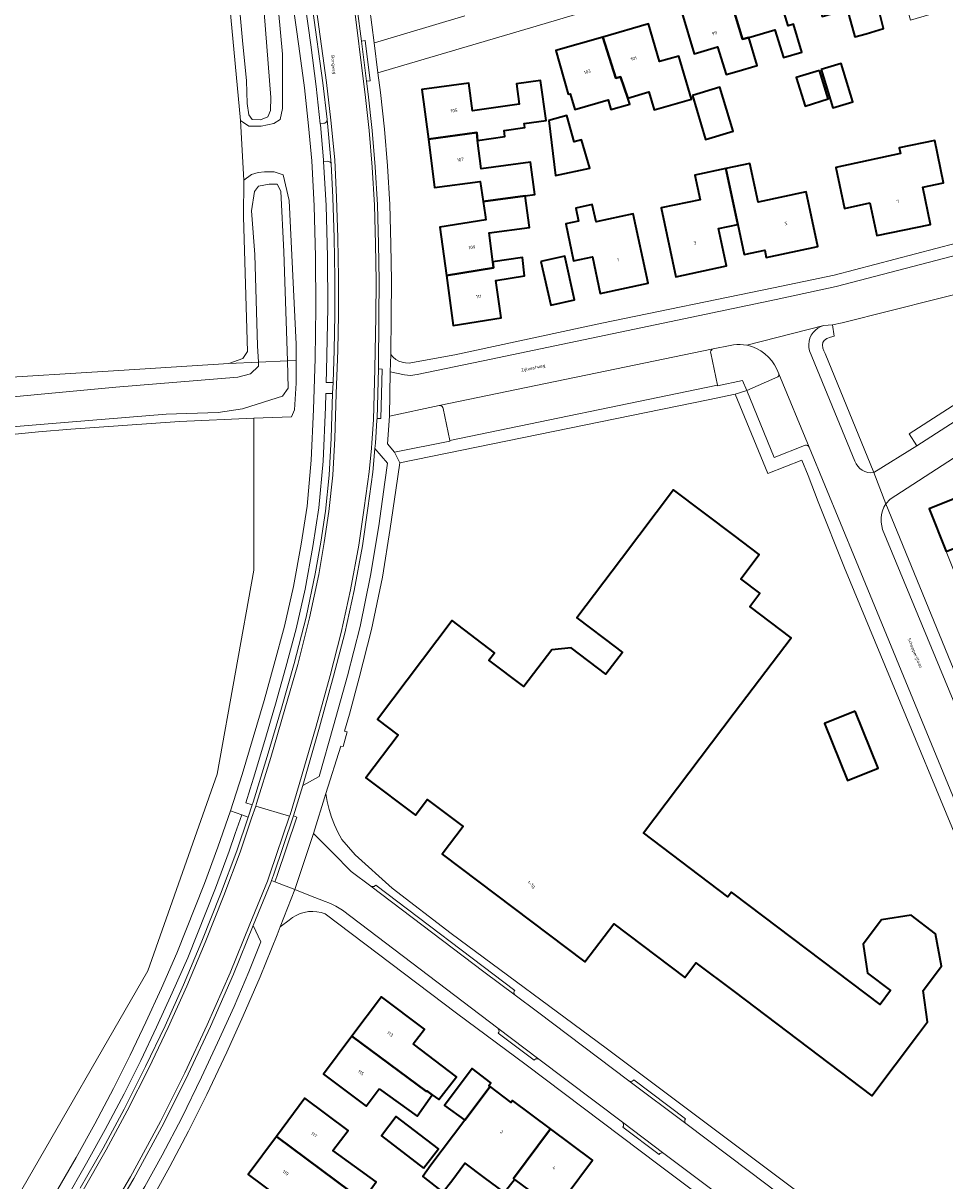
# Model space of a CAD drawing. Header units: metres. Extents: x 229229 to 231729, y 593167 to 595667.
# Tile 137 of 256: x 230402 to 230529, y 593787 to 593946. Entities that reach past the tile are written whole.
import ezdxf
from ezdxf.enums import TextEntityAlignment as Align

# ---------------------------------------------------------------- set-up
doc = ezdxf.new("R2010")
doc.units = ezdxf.units.M
for name, color, linetype, lineweight in [('B-WE-GR-GRAS-GV', 60, 'Continuous', 13), ('B-WE-GR-GROENVOORZIENING-GV', 80, 'Continuous', 18), ('B-WE-OG-BEBOUWING-GV', 7, 'Continuous', 35), ('B-WE-OG-BEBOUWING-T18', 10, 'Continuous', 18), ('B-WE-OG-TERREIN_ERF-GV', 7, 'Continuous', 18), ('B-WE-OG-TOPOGRAFIE-T18', 10, 'Continuous', 18), ('B-WE-OG-WATER-GV', 130, 'Continuous', 18), ('B-WE-OG-WATER_SLOOT-GV', 120, 'Continuous', 18), ('B-WE-VH-VERHARDING_GESLOTEN-GV', 252, 'Continuous', 18), ('B-WE-VH-VERHARDING_OPEN-GV', 252, 'Continuous', 18)]:
    doc.layers.add(name, color=color, linetype=linetype, lineweight=lineweight)
doc.styles.add('NLCS-ISO-M250-T18', font='NLCS-ISO.ttf', dxfattribs={"height": 0.45})

msp = doc.modelspace()

# ---------------------------------------------------------------- linework, layer by layer
at = {"layer": 'B-WE-GR-GRAS-GV'}
msp.add_lwpolyline([(230379.749, 593887.5), (230370.135, 593885.077), (230353.986, 593880.655), (230333.428, 593875.655), (230343.857, 593815.109), (230379.841, 593817.755), (230389.895, 593767.484), (230401.537, 593784.947), (230419.528, 593816.168), (230429.053, 593843.155), (230434.08, 593871.201), (230434.081, 593892.046), (230423.843, 593891.593), (230408.931, 593890.563), (230404.494, 593890.167), (230391.118, 593888.853), (230383.207, 593887.958)], close=True, dxfattribs=at)
at = {"layer": 'B-WE-GR-GROENVOORZIENING-GV'}
for points in [[(230439.3, 593968.893), (230437.62, 593968.656), (230437.944, 593967.254), (230438.789, 593963.997), (230439.425, 593960.962), (230439.871, 593957.681), (230441.883, 593943.329), (230442.637, 593937.598), (230443.187, 593932.483), (230443.673, 593932.535), (230443.819, 593932.567), (230443.948, 593932.642), (230444.047, 593932.754), (230444.107, 593932.891), (230444.121, 593933.04), (230443.539, 593938.081)], [(230445.114, 593916.791), (230444.918, 593922.341), (230444.695, 593926.968), (230444.638, 593927.091), (230444.551, 593927.194), (230444.44, 593927.27), (230444.312, 593927.314), (230444.177, 593927.323), (230443.646, 593927.292), (230444, 593921.275), (230444.181, 593914.192), (230444.211, 593907.196), (230444.055, 593898.572), (230444.003, 593896.97), (230444.938, 593896.939), (230445.086, 593901.405), (230445.178, 593906.261), (230445.191, 593911.308)], [(230513.507, 593904.882), (230513.717, 593903.312), (230513.222, 593903.18), (230512.715, 593902.974), (230512.356, 593902.734), (230512.184, 593902.446), (230512.141, 593902.104), (230512.195, 593901.676), (230512.324, 593901.297), (230512.481, 593900.943), (230519.181, 593884.57), (230525.104, 593888.236), (230524.039, 593889.889), (230549.194, 593906.091), (230550.259, 593904.437), (230551.726, 593905.382), (230547.189, 593913.372), (230534.474, 593910.104), (230514.854, 593905.138)], [(230501.768, 593902.061), (230501.312, 593902.13), (230500.853, 593902.164), (230500.392, 593902.163), (230499.933, 593902.125), (230499.478, 593902.052), (230497.13, 593901.565), (230496.993, 593901.505), (230496.882, 593901.405), (230496.807, 593901.276), (230496.776, 593901.13), (230496.791, 593900.982), (230497.724, 593896.579), (230497.738, 593896.513), (230501.133, 593897.232), (230501.736, 593895.871), (230506.017, 593897.731), (230506.077, 593897.802), (230506.122, 593897.884), (230506.149, 593897.973), (230506.157, 593898.066), (230506.147, 593898.159), (230505.89, 593898.789), (230505.563, 593899.386), (230505.17, 593899.942), (230504.716, 593900.45), (230504.208, 593900.903), (230503.651, 593901.295), (230503.054, 593901.621), (230502.424, 593901.878)], [(230433.56, 593841.139), (230432.954, 593839.236), (230433.849, 593838.951), (230433.973, 593839.319), (230435.916, 593845.615), (230437.856, 593852.243), (230439.618, 593858.345), (230441.243, 593864.747), (230442.485, 593870.664), (230443.249, 593875.047), (230443.889, 593879.28), (230444.397, 593884.246), (230444.684, 593889.291), (230444.87, 593895.419), (230443.957, 593895.46), (230443.885, 593893.551), (230443.571, 593886.159), (230443.001, 593879.75), (230442.186, 593874.412), (230441.102, 593868.57), (230439.869, 593863.131), (230438.451, 593857.845), (230437.025, 593852.802), (230435.565, 593847.782), (230434.016, 593842.619)], [(230460.06, 593893.391), (230460.015, 593893.534), (230459.928, 593893.656), (230459.807, 593893.744), (230459.665, 593893.791), (230459.515, 593893.791), (230452.673, 593892.336), (230452.436, 593888.516), (230453.4, 593887.362), (230460.976, 593888.89), (230460.955, 593888.992)]]:
    msp.add_lwpolyline(points, close=True, dxfattribs=at)
for points in [[(230436.676, 593956.427), (230438.006, 593942.01), (230437.981, 593934.576), (230437.697, 593933.045), (230436.79, 593932.496), (230435.093, 593932.14), (230433.403, 593932.149), (230432.259, 593932.934), (230432.715, 593924.709), (230433.751, 593925.523), (230434.64, 593925.798), (230435.548, 593925.885), (230436.88, 593925.885), (230438.108, 593925.482), (230438.9, 593921.961), (230439.89, 593902.221), (230439.88, 593899.976), (230439.867, 593896.852), (230439.641, 593893.199), (230439.22, 593892.234), (230435.361, 593892.103), (230434.081, 593892.046), (230434.08, 593871.201), (230429.053, 593843.155), (230419.528, 593816.168), (230401.537, 593784.947)], [(230407.144, 593786.179), (230409.658, 593790.53), (230412.253, 593795.171), (230414.786, 593800.011), (230417.077, 593804.573), (230419.236, 593809.124), (230421.378, 593813.796), (230423.491, 593818.592), (230427.282, 593828.141), (230429.142, 593833.129), (230430.871, 593838.118), (230432.465, 593843.119), (230433.997, 593848.226), (230435.464, 593853.271), (230436.881, 593858.282), (230438.282, 593863.506), (230439.509, 593868.918), (230440.549, 593874.745), (230441.382, 593879.954), (230441.945, 593886.285), (230442.247, 593893.257), (230442.473, 593900.249), (230442.581, 593907.214), (230442.551, 593914.19), (230442.372, 593921.197), (230442.008, 593927.384), (230441.58, 593932.179), (230441.019, 593937.403), (230440.266, 593943.12), (230438.251, 593957.5)], [(230396.314, 593897.405), (230415.55, 593898.59), (230430.624, 593899.576), (230432.546, 593900.245), (230433.18, 593901.194), (230432.655, 593919.714), (230432.715, 593924.709), (230432.259, 593932.934), (230430.167, 593954.999), (230429.952, 593955.49), (230429.441, 593955.727), (230409.875, 593953.269), (230388.752, 593950.044)], [(230449.949, 593948.528), (230450.59, 593943.59), (230450.653, 593943.594), (230463.047, 593947.314)], [(230410.206, 593786.305), (230413.373, 593791.837), (230416.252, 593797.189), (230419.193, 593803.017), (230421.872, 593808.616), (230424.43, 593814.249), (230426.934, 593820.229), (230429.487, 593826.673), (230431.722, 593832.628), (230433.289, 593837.286), (230432.408, 593837.589), (230431.518, 593835.001), (230430.686, 593832.607), (230428.795, 593827.533), (230424.988, 593817.947), (230422.868, 593813.134), (230420.704, 593808.414), (230418.549, 593803.871), (230416.253, 593799.3), (230413.677, 593794.377), (230411.094, 593789.759), (230408.114, 593784.536)]]:
    msp.add_lwpolyline(points, dxfattribs=at)
at = {"layer": 'B-WE-OG-BEBOUWING-GV'}
for points in [[(230515.534, 593948.188), (230516.58, 593944.416), (230518.114, 593944.83), (230520.518, 593945.535), (230519.589, 593949.202), (230518.621, 593949.011), (230516.835, 593955.033), (230510.365, 593953.157), (230512.095, 593947.191)], [(230502.017, 593944.304), (230505.615, 593945.356), (230506.763, 593941.555), (230509.297, 593942.321), (230508.148, 593946.128), (230507.415, 593945.907), (230505.69, 593951.619), (230499.472, 593949.741), (230501.148, 593944.109)], [(230500.395, 593939.664), (230503.161, 593940.475), (230502.017, 593944.304), (230501.148, 593944.109), (230499.472, 593949.741), (230492.811, 593947.73), (230494.517, 593942.082), (230497.715, 593943.047), (230498.896, 593939.25)], [(230485.413, 593935.992), (230488.313, 593936.875), (230489.047, 593934.398), (230494.161, 593935.871), (230492.434, 593941.756), (230489.745, 593941.037), (230488.27, 593946.191), (230481.967, 593944.386), (230483.762, 593938.715), (230484.411, 593938.897)], [(230481.967, 593944.386), (230475.519, 593942.54), (230477.24, 593936.528), (230477.505, 593936.604), (230478.122, 593934.448), (230482.693, 593935.756), (230483.07, 593934.438), (230485.694, 593935.177), (230485.413, 593935.992), (230484.411, 593938.897), (230483.762, 593938.715)], [(230511.942, 593939.912), (230513.565, 593934.644), (230516.308, 593935.489), (230514.686, 593940.757)], [(230511.717, 593939.806), (230508.528, 593938.822), (230509.737, 593934.905), (230512.926, 593935.889)], [(230464.779, 593930.193), (230468.532, 593930.705), (230468.415, 593931.564), (230471.268, 593931.953), (230471.191, 593932.514), (230474.188, 593932.923), (230473.438, 593938.424), (230470.13, 593937.972), (230470.516, 593935.147), (230464.095, 593934.271), (230463.606, 593938.03), (230457.137, 593937.188), (230458.027, 593930.352), (230464.661, 593931.272)], [(230494.273, 593936.365), (230496.073, 593930.319), (230499.858, 593931.446), (230498.058, 593937.492)], [(230474.561, 593932.927), (230475.492, 593925.373), (230480.199, 593926.364), (230479.059, 593930.254), (230478.06, 593930.013), (230477.024, 593933.617)], [(230464.779, 593930.193), (230464.661, 593931.272), (230458.027, 593930.352), (230458.889, 593923.726), (230465.138, 593924.539), (230465.257, 593923.621), (230465.539, 593921.797), (230471.328, 593922.575), (230472.658, 593922.753), (230472.062, 593927.204), (230465.266, 593926.294)], [(230518.654, 593921.605), (230519.585, 593917.118), (230526.976, 593918.652), (230525.912, 593923.78), (230528.757, 593924.371), (230527.54, 593930.166), (230522.671, 593929.155), (230522.834, 593928.371), (230513.963, 593926.472), (230515.165, 593920.858)], [(230498.856, 593926.326), (230494.607, 593925.422), (230495.324, 593922.051), (230489.994, 593920.918), (230492.001, 593911.479), (230498.947, 593912.956), (230497.856, 593918.087), (230500.505, 593918.65)], [(230500.505, 593918.65), (230501.39, 593914.535), (230504.201, 593915.133), (230504.417, 593914.119), (230511.509, 593915.628), (230509.915, 593923.124), (230503.309, 593921.718), (230502.178, 593927.032), (230498.856, 593926.326)], [(230460.508, 593911.65), (230466.975, 593912.681), (230466.886, 593913.528), (230466.354, 593917.507), (230471.907, 593918.251), (230471.328, 593922.575), (230465.539, 593921.797), (230465.82, 593919.973), (230465.914, 593919.286), (230459.6, 593918.283)], [(230480.925, 593919.593), (230480.501, 593921.379), (230478.29, 593920.864), (230478.649, 593919.117), (230476.907, 593918.746), (230477.969, 593913.642), (230480.553, 593914.192), (230481.622, 593909.173), (230488.196, 593910.573), (230486.166, 593920.098), (230481.049, 593919.008)], [(230466.886, 593913.528), (230466.975, 593912.681), (230460.508, 593911.65), (230461.449, 593904.781), (230468.007, 593905.823), (230467.303, 593910.963), (230471.241, 593911.589), (230470.971, 593914.106)], [(230473.482, 593913.574), (230474.823, 593907.561), (230478.109, 593908.294), (230476.768, 593914.307)], [(230529.11, 593873.761), (230543.021, 593879.372), (230543.013, 593879.393), (230546.269, 593880.682), (230543.325, 593885.327), (230540.217, 593884.098), (230541.09, 593881.887), (230534.242, 593879.117), (230533.048, 593882.101), (230526.777, 593879.59)], [(230483.851, 593860.496), (230484.665, 593859.881), (230482.413, 593856.904), (230477.626, 593860.525), (230474.972, 593860.258), (230471.139, 593855.19), (230466.333, 593858.826), (230467.11, 593859.853), (230461.3, 593864.248), (230451.035, 593850.677), (230453.879, 593848.526), (230449.458, 593842.681), (230456.245, 593837.547), (230457.883, 593839.713), (230462.796, 593835.997), (230459.93, 593832.207), (230479.522, 593817.389), (230483.493, 593822.638), (230493.24, 593815.265), (230494.76, 593817.276), (230500, 593813.313), (230518.9, 593799.017), (230525.33, 593807.518), (230526.561, 593809.146), (230525.941, 593813.464), (230528.48, 593816.822), (230527.663, 593821.263), (230524.317, 593823.817), (230520.259, 593823.177), (230517.732, 593819.835), (230518.298, 593815.859), (230521.488, 593813.446), (230520.034, 593811.524), (230500, 593826.677), (230499.625, 593826.961), (230499.155, 593826.339), (230487.552, 593835.116), (230500, 593851.574), (230507.818, 593861.91), (230502.159, 593866.19), (230503.539, 593868.014), (230500.906, 593870.006), (230503.432, 593873.346), (230500, 593875.942), (230491.695, 593882.224), (230484.532, 593872.754), (230478.389, 593864.623)], [(230516.644, 593851.833), (230512.417, 593850.138), (230515.569, 593842.279), (230519.796, 593843.974)], [(230455.948, 593806.137), (230457.487, 593808.18), (230451.613, 593812.604), (230447.543, 593807.201), (230457.749, 593799.597), (230457.824, 593799.698), (230458.571, 593799.149), (230459.482, 593798.479), (230461.889, 593801.601)], [(230451.288, 593799.955), (230456.477, 593796.231), (230458.571, 593799.149), (230457.824, 593799.698), (230457.749, 593799.597), (230447.543, 593807.201), (230443.623, 593801.996), (230449.494, 593797.573)], [(230466.496, 593800.306), (230466.342, 593800.424), (230466.612, 593800.776), (230464.026, 593802.756), (230460.23, 593797.665), (230463.03, 593795.662)], [(230469.87, 593787.516), (230469.713, 593787.635), (230474.81, 593794.471), (230469.594, 593798.378), (230469.382, 593798.095), (230466.496, 593800.306), (230463.03, 593795.662), (230458.38, 593789.47), (230457.268, 593787.928), (230460.025, 593785.768), (230461.235, 593787.332), (230463.046, 593789.749), (230465.635, 593787.81), (230468.454, 593785.711)], [(230437.175, 593793.429), (230447.406, 593785.817), (230447.36, 593785.755), (230448.962, 593784.484), (230450.877, 593787.183), (230444.935, 593791.475), (230447.007, 593794.254), (230441.084, 593798.671)], [(230457.37, 593789.082), (230459.403, 593791.744), (230453.618, 593796.163), (230451.585, 593793.5)], [(230474.81, 593794.471), (230469.713, 593787.635), (230469.87, 593787.516), (230472.829, 593785.3), (230471.414, 593783.412), (230473.986, 593781.485), (230472.125, 593779.001), (230473.972, 593777.617), (230474.802, 593776.995), (230479.62, 593783.33), (230476.961, 593785.322), (230480.578, 593790.15)], [(230437.175, 593793.429), (230433.281, 593788.207), (230439.176, 593783.812), (230441.649, 593781.864), (230444.337, 593785.685), (230446.246, 593784.261), (230447.36, 593785.755), (230447.406, 593785.817)]]:
    msp.add_lwpolyline(points, close=True, dxfattribs=at)
at = {"layer": 'B-WE-OG-TERREIN_ERF-GV'}
for points in [[(230509.298, 593956.717), (230472.046, 593945.632), (230451.107, 593939.486), (230451.438, 593936.775), (230451.99, 593931.721), (230452.428, 593926.711), (230452.724, 593921.399), (230452.872, 593915.947), (230452.955, 593910.93), (230452.935, 593905.996), (230452.859, 593900.79), (230453.181, 593900.43), (230453.557, 593900.127), (230453.978, 593899.889), (230454.431, 593899.723), (230454.906, 593899.632), (230455.389, 593899.62), (230455.867, 593899.686), (230461.662, 593900.758), (230481.864, 593905.108), (230505.402, 593909.946), (230513.722, 593911.707), (230544.457, 593919.754)], [(230566.473, 593910.081), (230521.42, 593880.939), (230520.81, 593880.303), (230534.41, 593847.113)], [(230537.556, 593817.494), (230515.159, 593871.518), (230511.54, 593880.566), (230510.174, 593884.164), (230509.293, 593886.277), (230504.622, 593884.467), (230500.15, 593895.353), (230496.463, 593894.547), (230454.088, 593885.899), (230453.542, 593882.18), (230452.794, 593876.886), (230451.715, 593870.226), (230450.225, 593863.036), (230448.53, 593856.395), (230447.179, 593851.431), (230446.503, 593849.067), (230446.874, 593848.967), (230446.322, 593846.949), (230446.008, 593847.03), (230443.956, 593840.529), (230444.139, 593839.42), (230444.397, 593838.326), (230444.729, 593837.252), (230445.134, 593836.203), (230445.609, 593835.184), (230446.152, 593834.2), (230447.962, 593832.077), (230453.065, 593827.518), (230461.164, 593821.301), (230482.434, 593805.541), (230526.575, 593772.436)], [(230521.956, 593765.268), (230489.728, 593789.482), (230471.471, 593803.246), (230461.902, 593810.349), (230443.873, 593823.979), (230443.313, 593824.167), (230442.735, 593824.284), (230442.146, 593824.329), (230441.557, 593824.301), (230440.975, 593824.199), (230440.41, 593824.027), (230439.871, 593823.786), (230439.366, 593823.481), (230438.903, 593823.115), (230437.696, 593822.207), (230437.268, 593821.1), (230434.926, 593815.349), (230432.604, 593809.975), (230430.354, 593804.98), (230427.601, 593799.178), (230425.077, 593794.139), (230422.552, 593789.291), (230419.747, 593784.22)], [(230472.829, 593785.3), (230469.87, 593787.516), (230468.454, 593785.711), (230465.635, 593787.81), (230463.046, 593789.749), (230461.235, 593787.332), (230460.025, 593785.768), (230457.268, 593787.928), (230458.38, 593789.47), (230463.03, 593795.662), (230460.23, 593797.665), (230464.026, 593802.756), (230466.612, 593800.776), (230466.342, 593800.424), (230466.496, 593800.306), (230469.382, 593798.095), (230469.594, 593798.378), (230474.81, 593794.471), (230480.578, 593790.15), (230476.961, 593785.322)]]:
    msp.add_lwpolyline(points, dxfattribs=at)
for points in [[(230510.365, 593953.157), (230516.835, 593955.033), (230523.275, 593956.901), (230524.934, 593951.182), (230525.739, 593951.416), (230526.883, 593947.47), (230524.229, 593946.701), (230523.192, 593950.277), (230519.589, 593949.202), (230520.518, 593945.535), (230518.114, 593944.83), (230516.58, 593944.416), (230515.534, 593948.188), (230512.095, 593947.191)], [(230500.395, 593939.664), (230498.896, 593939.25), (230497.715, 593943.047), (230494.517, 593942.082), (230492.811, 593947.73), (230499.472, 593949.741), (230505.69, 593951.619), (230507.415, 593945.907), (230508.148, 593946.128), (230509.297, 593942.321), (230506.763, 593941.555), (230505.615, 593945.356), (230502.017, 593944.304), (230503.161, 593940.475)], [(230489.047, 593934.398), (230488.313, 593936.875), (230485.413, 593935.992), (230485.694, 593935.177), (230483.07, 593934.438), (230482.693, 593935.756), (230478.122, 593934.448), (230477.505, 593936.604), (230477.24, 593936.528), (230475.519, 593942.54), (230481.967, 593944.386), (230488.27, 593946.191), (230489.745, 593941.037), (230492.434, 593941.756), (230494.161, 593935.871)], [(230511.942, 593939.912), (230514.686, 593940.757), (230516.308, 593935.489), (230513.565, 593934.644)], [(230508.528, 593938.822), (230511.717, 593939.806), (230512.926, 593935.889), (230509.737, 593934.905)], [(230464.779, 593930.193), (230465.266, 593926.294), (230472.062, 593927.204), (230472.658, 593922.753), (230471.328, 593922.575), (230471.907, 593918.251), (230466.354, 593917.507), (230466.886, 593913.528), (230470.971, 593914.106), (230471.241, 593911.589), (230467.303, 593910.963), (230468.007, 593905.823), (230461.449, 593904.781), (230460.508, 593911.65), (230459.6, 593918.283), (230465.914, 593919.286), (230465.82, 593919.973), (230465.539, 593921.797), (230465.257, 593923.621), (230465.138, 593924.539), (230458.889, 593923.726), (230458.027, 593930.352), (230457.137, 593937.188), (230463.606, 593938.03), (230464.095, 593934.271), (230470.516, 593935.147), (230470.13, 593937.972), (230473.438, 593938.424), (230474.188, 593932.923), (230471.191, 593932.514), (230471.268, 593931.953), (230468.415, 593931.564), (230468.532, 593930.705)], [(230496.073, 593930.319), (230494.273, 593936.365), (230498.058, 593937.492), (230499.858, 593931.446)], [(230478.06, 593930.013), (230479.059, 593930.254), (230480.199, 593926.364), (230475.492, 593925.373), (230474.561, 593932.927), (230477.024, 593933.617)], [(230527.54, 593930.166), (230528.757, 593924.371), (230525.912, 593923.78), (230526.976, 593918.652), (230519.585, 593917.118), (230518.654, 593921.605), (230515.165, 593920.858), (230513.963, 593926.472), (230522.834, 593928.371), (230522.671, 593929.155)], [(230498.856, 593926.326), (230502.178, 593927.032), (230503.309, 593921.718), (230509.915, 593923.124), (230511.509, 593915.628), (230504.417, 593914.119), (230504.201, 593915.133), (230501.39, 593914.535), (230500.505, 593918.65), (230497.856, 593918.087), (230498.947, 593912.956), (230492.001, 593911.479), (230489.994, 593920.918), (230495.324, 593922.051), (230494.607, 593925.422)], [(230488.196, 593910.573), (230481.622, 593909.173), (230480.553, 593914.192), (230477.969, 593913.642), (230476.907, 593918.746), (230478.649, 593919.117), (230478.29, 593920.864), (230480.501, 593921.379), (230480.925, 593919.593), (230481.049, 593919.008), (230486.166, 593920.098)], [(230478.109, 593908.294), (230474.823, 593907.561), (230473.482, 593913.574), (230476.768, 593914.307)], [(230543.021, 593879.372), (230543.939, 593877.056), (230536.28, 593874.024), (230537.586, 593870.763), (230531.315, 593868.253), (230529.11, 593873.761), (230526.777, 593879.59), (230533.048, 593882.101), (230534.242, 593879.117), (230541.09, 593881.887), (230540.217, 593884.098), (230543.325, 593885.327), (230546.269, 593880.682), (230543.013, 593879.393)], [(230518.9, 593799.017), (230500, 593813.313), (230494.76, 593817.276), (230493.24, 593815.265), (230483.493, 593822.638), (230479.522, 593817.389), (230459.93, 593832.207), (230462.796, 593835.997), (230457.883, 593839.713), (230456.245, 593837.547), (230449.458, 593842.681), (230453.879, 593848.526), (230451.035, 593850.677), (230461.3, 593864.248), (230467.11, 593859.853), (230466.333, 593858.826), (230471.139, 593855.19), (230474.972, 593860.258), (230477.626, 593860.525), (230482.413, 593856.904), (230484.665, 593859.881), (230483.851, 593860.496), (230478.389, 593864.623), (230484.532, 593872.754), (230491.695, 593882.224), (230500, 593875.942), (230503.432, 593873.346), (230500.906, 593870.006), (230503.539, 593868.014), (230502.159, 593866.19), (230507.818, 593861.91), (230500, 593851.574), (230487.552, 593835.116), (230499.155, 593826.339), (230499.625, 593826.961), (230500, 593826.677), (230520.034, 593811.524), (230521.488, 593813.446), (230518.298, 593815.859), (230517.732, 593819.835), (230520.259, 593823.177), (230524.317, 593823.817), (230527.663, 593821.263), (230528.48, 593816.822), (230525.941, 593813.464), (230526.561, 593809.146), (230525.33, 593807.518)], [(230512.417, 593850.138), (230516.644, 593851.833), (230519.796, 593843.974), (230515.569, 593842.279)], [(230449.494, 593797.573), (230443.623, 593801.996), (230447.543, 593807.201), (230451.613, 593812.604), (230457.487, 593808.18), (230455.948, 593806.137), (230461.889, 593801.601), (230459.482, 593798.479), (230458.571, 593799.149), (230456.477, 593796.231), (230451.288, 593799.955)], [(230448.962, 593784.484), (230447.36, 593785.755), (230446.246, 593784.261), (230444.337, 593785.685), (230441.649, 593781.864), (230439.176, 593783.812), (230433.281, 593788.207), (230437.175, 593793.429), (230441.084, 593798.671), (230447.007, 593794.254), (230444.935, 593791.475), (230450.877, 593787.183)], [(230457.37, 593789.082), (230451.585, 593793.5), (230453.618, 593796.163), (230459.403, 593791.744)]]:
    msp.add_lwpolyline(points, close=True, dxfattribs=at)
at = {"layer": 'B-WE-OG-WATER-GV'}
for points in [[(230429.893, 593957.026), (230430.627, 593956.89), (230431.028, 593956.346), (230431.268, 593955.737), (230431.55, 593954.501), (230432.503, 593943.908), (230433.058, 593938.363), (230433.17, 593935.279), (230433.366, 593933.71), (230433.842, 593933.065), (230434.991, 593933.009), (230435.971, 593933.429), (230436.335, 593934.298), (230436.419, 593936.064), (230435.103, 593952.485), (230434.713, 593958.274), (230434.152, 593959.62), (230432.948, 593960.152), (230430.679, 593960.068), (230429.509, 593959.866)], [(230434.692, 593899.752), (230438.671, 593899.924), (230438.187, 593914.891), (230437.767, 593923.242), (230437.284, 593924.179), (230436.191, 593924.179), (230434.707, 593923.927), (230434.146, 593923.17), (230433.754, 593920.536), (230434.183, 593914.531), (230434.575, 593901.976)], [(230438.671, 593899.924), (230434.692, 593899.752), (230434.722, 593899.181), (230433.592, 593898.148), (230431.879, 593897.661), (230415.115, 593896.288), (230384.869, 593893.492), (230380.016, 593892.56), (230379.202, 593891.791), (230379.106, 593891.038), (230379.299, 593890.013), (230379.923, 593889.133), (230381.475, 593889.149), (230393.769, 593890.274), (230405.842, 593891.255), (230422.013, 593892.597), (230429.156, 593892.849), (230432.517, 593893.326), (230436.383, 593894.587), (230438.008, 593895.091), (230438.792, 593896.184)]]:
    msp.add_lwpolyline(points, close=True, dxfattribs=at)
at = {"layer": 'B-WE-OG-WATER_SLOOT-GV'}
for points in [[(230430.167, 593954.999), (230432.259, 593932.934), (230433.403, 593932.149), (230435.093, 593932.14), (230436.79, 593932.496), (230437.697, 593933.045), (230437.981, 593934.576), (230438.006, 593942.01), (230436.676, 593956.427)], [(230435.103, 593952.485), (230436.419, 593936.064), (230436.335, 593934.298), (230435.971, 593933.429), (230434.991, 593933.009), (230433.842, 593933.065), (230433.366, 593933.71), (230433.17, 593935.279), (230433.058, 593938.363), (230432.503, 593943.908), (230431.55, 593954.501)], [(230384.869, 593893.492), (230415.115, 593896.288), (230431.879, 593897.661), (230433.592, 593898.148), (230434.722, 593899.181), (230434.692, 593899.752), (230430.624, 593899.576), (230415.55, 593898.59), (230396.314, 593897.405)], [(230391.118, 593888.853), (230404.494, 593890.167), (230408.931, 593890.563), (230423.843, 593891.593), (230434.081, 593892.046), (230435.361, 593892.103), (230439.22, 593892.234), (230439.641, 593893.199), (230439.867, 593896.852), (230439.88, 593899.976), (230438.671, 593899.924), (230438.792, 593896.184), (230438.008, 593895.091), (230436.383, 593894.587), (230432.517, 593893.326), (230429.156, 593892.849), (230422.013, 593892.597), (230405.842, 593891.255), (230393.769, 593890.274)]]:
    msp.add_lwpolyline(points, dxfattribs=at)
msp.add_lwpolyline([(230432.715, 593924.709), (230432.655, 593919.714), (230433.18, 593901.194), (230432.546, 593900.245), (230430.624, 593899.576), (230434.692, 593899.752), (230434.575, 593901.976), (230434.183, 593914.531), (230433.754, 593920.536), (230434.146, 593923.17), (230434.707, 593923.927), (230436.191, 593924.179), (230437.284, 593924.179), (230437.767, 593923.242), (230438.187, 593914.891), (230438.671, 593899.924), (230439.88, 593899.976), (230439.89, 593902.221), (230438.9, 593921.961), (230438.108, 593925.482), (230436.88, 593925.885), (230435.548, 593925.885), (230434.64, 593925.798), (230433.751, 593925.523)], close=True, dxfattribs=at)
at = {"layer": 'B-WE-VH-VERHARDING_GESLOTEN-GV'}
for points in [[(230410.637, 593786.051), (230413.81, 593791.594), (230416.695, 593796.958), (230419.642, 593802.796), (230422.325, 593808.405), (230424.888, 593814.049), (230427.397, 593820.04), (230429.954, 593826.493), (230432.193, 593832.46), (230433.763, 593837.127), (230434.326, 593838.799), (230434.449, 593839.165), (230436.395, 593845.471), (230438.336, 593852.103), (230440.101, 593858.214), (230441.73, 593864.634), (230442.976, 593870.57), (230443.743, 593874.967), (230444.385, 593879.217), (230444.896, 593884.206), (230445.184, 593889.269), (230445.369, 593895.384), (230445.586, 593901.392), (230445.678, 593906.256), (230445.691, 593911.311), (230445.614, 593916.803), (230445.418, 593922.362), (230445.176, 593927.508), (230444.636, 593932.947), (230444.035, 593938.144), (230439.727, 593969.458)], [(230439.727, 593969.458), (230444.035, 593938.144), (230444.636, 593932.947), (230445.176, 593927.508), (230445.418, 593922.362), (230445.614, 593916.803), (230445.691, 593911.311), (230445.678, 593906.256), (230445.586, 593901.392), (230445.369, 593895.384), (230445.184, 593889.269), (230444.896, 593884.206), (230444.385, 593879.217), (230443.743, 593874.967), (230442.976, 593870.57), (230441.73, 593864.634), (230440.101, 593858.214), (230438.336, 593852.103), (230436.395, 593845.471), (230434.449, 593839.165), (230434.326, 593838.799), (230438.959, 593837.389), (230439.033, 593837.608), (230440.292, 593841.746), (230442.603, 593849.78), (230444.541, 593856.741), (230446.061, 593862.632), (230447.33, 593868.472), (230448.48, 593874.623), (230449.236, 593879.746), (230449.918, 593884.7), (230450.202, 593887.928), (230450.267, 593888.667), (230450.476, 593891.808), (230450.688, 593898.826), (230450.835, 593906.03), (230450.855, 593910.906), (230450.771, 593915.959), (230450.626, 593921.312), (230450.335, 593926.535), (230449.898, 593931.532), (230449.356, 593936.5), (230449.141, 593938.261), (230447.868, 593948.246)], [(230439.3, 593968.893), (230443.539, 593938.081), (230444.121, 593933.04), (230444.695, 593926.968), (230444.918, 593922.341), (230445.114, 593916.791), (230445.191, 593911.308), (230445.178, 593906.261), (230445.086, 593901.405), (230444.938, 593896.939), (230444.87, 593895.419), (230444.684, 593889.291), (230444.397, 593884.246), (230443.889, 593879.28), (230443.249, 593875.047), (230442.485, 593870.664), (230441.243, 593864.747), (230439.618, 593858.345), (230437.856, 593852.243), (230435.916, 593845.615), (230433.973, 593839.319), (230433.849, 593838.951), (230433.289, 593837.286), (230431.722, 593832.628), (230429.487, 593826.673), (230426.934, 593820.229), (230424.43, 593814.249), (230421.872, 593808.616), (230419.193, 593803.017), (230416.252, 593797.189), (230413.373, 593791.837), (230410.206, 593786.305)], [(230447.868, 593948.246), (230449.141, 593938.261), (230449.356, 593936.5), (230449.898, 593931.532), (230450.335, 593926.535), (230450.626, 593921.312), (230450.771, 593915.959), (230450.855, 593910.906), (230450.835, 593906.03), (230450.688, 593898.826), (230450.476, 593891.808), (230450.267, 593888.667), (230450.202, 593887.928), (230449.918, 593884.7), (230449.236, 593879.746), (230448.48, 593874.623), (230447.33, 593868.472), (230446.061, 593862.632), (230444.541, 593856.741), (230442.603, 593849.78), (230440.292, 593841.746), (230439.033, 593837.608), (230438.959, 593837.389), (230436.283, 593829.454), (230435.926, 593828.461), (230433.52, 593822.591), (230430.81, 593815.898), (230427.647, 593808.735), (230424.582, 593802.177), (230421.247, 593795.49), (230417.155, 593787.882), (230414.257, 593782.975)], [(230414.686, 593782.719), (230417.591, 593787.636), (230421.691, 593795.26), (230425.032, 593801.96), (230428.102, 593808.528), (230431.271, 593815.703), (230433.983, 593822.401), (230436.393, 593828.282), (230436.489, 593828.549), (230436.755, 593829.29), (230439.505, 593837.442), (230439.509, 593837.455), (230440.773, 593841.608), (230443.084, 593849.644), (230445.024, 593856.611), (230446.548, 593862.516), (230447.82, 593868.373), (230448.973, 593874.541), (230449.731, 593879.675), (230450.415, 593884.644), (230450.7, 593887.884), (230450.766, 593888.628), (230450.975, 593891.784), (230450.982, 593892.023), (230451.188, 593898.811), (230451.235, 593906.028), (230451.255, 593910.909), (230451.171, 593915.968), (230451.026, 593921.329), (230450.734, 593926.564), (230450.296, 593931.571), (230449.753, 593936.546), (230449.538, 593938.31), (230448.844, 593943.833), (230448.264, 593948.299)], [(230414.257, 593782.975), (230417.155, 593787.882), (230421.247, 593795.49), (230424.582, 593802.177), (230427.647, 593808.735), (230430.81, 593815.898), (230433.52, 593822.591), (230435.926, 593828.461), (230436.283, 593829.454), (230438.959, 593837.389), (230434.326, 593838.799), (230433.763, 593837.127), (230432.193, 593832.46), (230429.954, 593826.493), (230427.397, 593820.04), (230424.888, 593814.049), (230422.325, 593808.405), (230419.642, 593802.796), (230416.695, 593796.958), (230413.81, 593791.594), (230410.637, 593786.051)]]:
    msp.add_lwpolyline(points, dxfattribs=at)
at = {"layer": 'B-WE-VH-VERHARDING_OPEN-GV'}
for points in [[(230438.251, 593957.5), (230440.266, 593943.12), (230441.019, 593937.403), (230441.58, 593932.179), (230442.008, 593927.384), (230442.372, 593921.197), (230442.551, 593914.19), (230442.581, 593907.214), (230442.473, 593900.249), (230442.247, 593893.257), (230441.945, 593886.285), (230441.382, 593879.954), (230440.549, 593874.745), (230439.509, 593868.918), (230438.282, 593863.506), (230436.881, 593858.282), (230435.464, 593853.271), (230433.997, 593848.226), (230432.465, 593843.119), (230430.871, 593838.118), (230432.408, 593837.589), (230433.289, 593837.286), (230433.849, 593838.951), (230432.954, 593839.236), (230433.56, 593841.139), (230434.016, 593842.619), (230435.565, 593847.782), (230437.025, 593852.802), (230438.451, 593857.845), (230439.869, 593863.131), (230441.102, 593868.57), (230442.186, 593874.412), (230443.001, 593879.75), (230443.571, 593886.159), (230443.885, 593893.551), (230443.957, 593895.46), (230444.87, 593895.419), (230444.938, 593896.939), (230444.003, 593896.97), (230444.055, 593898.572), (230444.211, 593907.196), (230444.181, 593914.192), (230444, 593921.275), (230443.646, 593927.292), (230443.632, 593927.525), (230443.204, 593932.324), (230443.187, 593932.483), (230442.637, 593937.598), (230441.883, 593943.329), (230439.871, 593957.681)], [(230463.047, 593947.314), (230450.653, 593943.594), (230450.59, 593943.59), (230451.107, 593939.486), (230472.046, 593945.632), (230509.298, 593956.717)], [(230448.264, 593948.299), (230448.844, 593943.833), (230449.339, 593943.895), (230450.034, 593938.37), (230449.538, 593938.31), (230449.753, 593936.546), (230450.296, 593931.571), (230450.734, 593926.564), (230451.026, 593921.329), (230451.171, 593915.968), (230451.255, 593910.909), (230451.235, 593906.028), (230451.188, 593898.811), (230451.688, 593898.796), (230451.481, 593891.99), (230450.982, 593892.023), (230450.975, 593891.784), (230450.766, 593888.628), (230450.7, 593887.884), (230452.395, 593885.869), (230452.074, 593883.249), (230451.215, 593877.272), (230450.089, 593870.466), (230448.645, 593863.436), (230446.932, 593856.679), (230445.025, 593849.828), (230443.021, 593842.832), (230440.773, 593841.608), (230439.509, 593837.455), (230439.505, 593837.442), (230439.978, 593837.282), (230437.227, 593829.126), (230436.955, 593828.369), (230439.678, 593827.317), (230442.245, 593835.006), (230443.956, 593840.529), (230446.008, 593847.03), (230446.322, 593846.949), (230446.874, 593848.967), (230446.503, 593849.067), (230447.179, 593851.431), (230448.53, 593856.395), (230450.225, 593863.036), (230451.715, 593870.226), (230452.794, 593876.886), (230453.542, 593882.18), (230454.088, 593885.899), (230453.4, 593887.362), (230452.436, 593888.516), (230452.673, 593892.336), (230452.804, 593898.405), (230452.859, 593900.79), (230452.935, 593905.996), (230452.955, 593910.93), (230452.872, 593915.947), (230452.724, 593921.399), (230452.428, 593926.711), (230451.99, 593931.721), (230451.438, 593936.775), (230451.107, 593939.486), (230450.59, 593943.59), (230449.949, 593948.528)], [(230544.457, 593919.754), (230513.722, 593911.707), (230505.402, 593909.946), (230481.864, 593905.108), (230461.662, 593900.758), (230455.867, 593899.686), (230455.389, 593899.62), (230454.906, 593899.632), (230454.431, 593899.723), (230453.978, 593899.889), (230453.557, 593900.127), (230453.181, 593900.43), (230452.859, 593900.79), (230452.804, 593898.405), (230454.747, 593898.01), (230455.576, 593897.932), (230456.497, 593898.064), (230466.662, 593900.15), (230505.789, 593908.351), (230514.019, 593910.151), (230532.094, 593914.828)], [(230532.094, 593914.828), (230514.019, 593910.151), (230505.789, 593908.351), (230466.662, 593900.15), (230456.497, 593898.064), (230455.576, 593897.932), (230454.747, 593898.01), (230452.804, 593898.405), (230452.673, 593892.336), (230459.515, 593893.791), (230497.13, 593901.565), (230499.478, 593902.052), (230499.933, 593902.125), (230500.392, 593902.163), (230500.853, 593902.164), (230501.312, 593902.13), (230501.768, 593902.061), (230512.316, 593904.774), (230513.507, 593904.882), (230514.854, 593905.138), (230534.474, 593910.104)], [(230550.259, 593904.437), (230525.104, 593888.236), (230519.181, 593884.57), (230520.81, 593880.303), (230521.42, 593880.939), (230566.473, 593910.081)], [(230531.94, 593848.813), (230520.395, 593876.761), (230520.266, 593877.27), (230520.2, 593877.79), (230520.198, 593878.315), (230520.259, 593878.836), (230520.382, 593879.347), (230520.567, 593879.838), (230520.81, 593880.303), (230519.181, 593884.57), (230518.769, 593884.558), (230518.361, 593884.613), (230517.967, 593884.735), (230517.599, 593884.919), (230517.266, 593885.161), (230516.976, 593885.454), (230516.739, 593885.791), (230516.56, 593886.162), (230510.365, 593901.307), (230510.272, 593901.741), (230510.25, 593902.184), (230510.299, 593902.625), (230510.418, 593903.052), (230510.604, 593903.455), (230510.851, 593903.823), (230511.155, 593904.147), (230511.507, 593904.417), (230511.897, 593904.628), (230512.316, 593904.774), (230501.768, 593902.061), (230502.424, 593901.878), (230503.054, 593901.621), (230503.651, 593901.295), (230504.208, 593900.903), (230504.716, 593900.45), (230505.17, 593899.942), (230505.563, 593899.386), (230505.89, 593898.789), (230506.147, 593898.159), (230510.3, 593888.084), (230516.774, 593872.399), (230561.318, 593764.149)], [(230561.318, 593764.149), (230516.774, 593872.399), (230510.3, 593888.084), (230510.217, 593888.206), (230510.1, 593888.296), (230509.961, 593888.346), (230509.814, 593888.351), (230509.672, 593888.311), (230505.493, 593886.648), (230501.736, 593895.871), (230500.15, 593895.353), (230504.622, 593884.467), (230509.293, 593886.277), (230510.174, 593884.164), (230511.54, 593880.566), (230515.159, 593871.518), (230537.556, 593817.494), (230550.893, 593785.502)], [(230526.575, 593772.436), (230482.434, 593805.541), (230461.164, 593821.301), (230453.065, 593827.518), (230447.962, 593832.077), (230446.152, 593834.2), (230445.609, 593835.184), (230445.134, 593836.203), (230444.729, 593837.252), (230444.397, 593838.326), (230444.139, 593839.42), (230443.956, 593840.529), (230442.245, 593835.006), (230444.93, 593832.351), (230447.441, 593829.822), (230450.138, 593827.807), (230450.273, 593827.745), (230450.42, 593827.728), (230450.566, 593827.756), (230450.696, 593827.829), (230450.797, 593827.937), (230469.883, 593813.486), (230469.806, 593813.358), (230469.773, 593813.212), (230469.786, 593813.063), (230469.845, 593812.926), (230469.944, 593812.814), (230473.031, 593810.516), (230485.57, 593801.07), (230485.705, 593801.007), (230485.853, 593800.989), (230485.999, 593801.018), (230486.129, 593801.09), (230486.23, 593801.199), (230493.325, 593795.854), (230493.248, 593795.726), (230493.215, 593795.581), (230493.228, 593795.433), (230493.286, 593795.296), (230493.384, 593795.184), (230502.134, 593788.592), (230526.686, 593770.01)], [(230408.114, 593784.536), (230411.094, 593789.759), (230413.677, 593794.377), (230416.253, 593799.3), (230418.549, 593803.871), (230420.704, 593808.414), (230422.868, 593813.134), (230424.988, 593817.947), (230428.795, 593827.533), (230430.686, 593832.607), (230431.518, 593835.001), (230432.408, 593837.589), (230430.871, 593838.118), (230429.142, 593833.129), (230427.282, 593828.141), (230423.491, 593818.592), (230421.378, 593813.796), (230419.236, 593809.124), (230417.077, 593804.573), (230414.786, 593800.011), (230412.253, 593795.171), (230409.658, 593790.53), (230407.144, 593786.179)], [(230526.686, 593770.01), (230502.134, 593788.592), (230493.384, 593795.184), (230485.57, 593801.07), (230473.031, 593810.516), (230469.944, 593812.814), (230465.63, 593816.024), (230450.138, 593827.807), (230447.441, 593829.822), (230444.93, 593832.351), (230442.245, 593835.006), (230439.678, 593827.317), (230441.601, 593826.574), (230443.873, 593825.686), (230444.363, 593825.493), (230444.844, 593825.278), (230445.315, 593825.041), (230445.774, 593824.782), (230446.22, 593824.502), (230467.56, 593808.282), (230473.194, 593804.022), (230484.67, 593795.385), (230490.367, 593791.097), (230501.161, 593782.973)], [(230419.747, 593784.22), (230422.552, 593789.291), (230425.077, 593794.139), (230427.601, 593799.178), (230430.354, 593804.98), (230432.604, 593809.975), (230434.926, 593815.349), (230437.268, 593821.1), (230437.696, 593822.207), (230439.678, 593827.317), (230436.955, 593828.369), (230436.489, 593828.549), (230436.393, 593828.282), (230433.983, 593822.401), (230435.019, 593820.142), (230433.374, 593816.028), (230431.372, 593811.274), (230429.099, 593806.291), (230426.879, 593801.557), (230424.16, 593795.994), (230421.46, 593790.838), (230419.107, 593786.533)], [(230501.161, 593782.973), (230490.367, 593791.097), (230490.232, 593791.16), (230490.085, 593791.178), (230489.94, 593791.15), (230489.81, 593791.078), (230489.708, 593790.97), (230484.727, 593794.713), (230484.804, 593794.841), (230484.839, 593794.986), (230484.826, 593795.135), (230484.768, 593795.272), (230484.67, 593795.385), (230473.194, 593804.022), (230473.059, 593804.085), (230472.912, 593804.103), (230472.767, 593804.075), (230472.637, 593804.003), (230472.535, 593803.895), (230467.615, 593807.611), (230467.692, 593807.738), (230467.726, 593807.883), (230467.714, 593808.032), (230467.657, 593808.169), (230467.56, 593808.282), (230446.22, 593824.502), (230445.774, 593824.782), (230445.315, 593825.041), (230444.844, 593825.278), (230444.363, 593825.493), (230443.873, 593825.686), (230441.601, 593826.574), (230439.678, 593827.317), (230437.696, 593822.207), (230438.903, 593823.115), (230439.366, 593823.481), (230439.871, 593823.786), (230440.41, 593824.027), (230440.975, 593824.199), (230441.557, 593824.301), (230442.146, 593824.329), (230442.735, 593824.284), (230443.313, 593824.167), (230443.873, 593823.979), (230461.902, 593810.349), (230471.471, 593803.246), (230489.728, 593789.482), (230521.956, 593765.268)]]:
    msp.add_lwpolyline(points, dxfattribs=at)
for points in [[(230449.339, 593943.895), (230448.844, 593943.833), (230449.538, 593938.31), (230450.034, 593938.37)], [(230444.121, 593933.04), (230444.107, 593932.891), (230444.047, 593932.754), (230443.948, 593932.642), (230443.819, 593932.567), (230443.673, 593932.535), (230443.187, 593932.483), (230443.204, 593932.324), (230443.632, 593927.525), (230443.646, 593927.292), (230444.177, 593927.323), (230444.312, 593927.314), (230444.44, 593927.27), (230444.551, 593927.194), (230444.638, 593927.091), (230444.695, 593926.968)], [(230550.259, 593904.437), (230549.194, 593906.091), (230524.039, 593889.889), (230525.104, 593888.236)], [(230512.481, 593900.943), (230512.324, 593901.297), (230512.195, 593901.676), (230512.141, 593902.104), (230512.184, 593902.446), (230512.356, 593902.734), (230512.715, 593902.974), (230513.222, 593903.18), (230513.717, 593903.312), (230513.507, 593904.882), (230512.316, 593904.774), (230511.897, 593904.628), (230511.507, 593904.417), (230511.155, 593904.147), (230510.851, 593903.823), (230510.604, 593903.455), (230510.418, 593903.052), (230510.299, 593902.625), (230510.25, 593902.184), (230510.272, 593901.741), (230510.365, 593901.307), (230516.56, 593886.162), (230516.739, 593885.791), (230516.976, 593885.454), (230517.266, 593885.161), (230517.599, 593884.919), (230517.967, 593884.735), (230518.361, 593884.613), (230518.769, 593884.558), (230519.181, 593884.57)], [(230497.724, 593896.579), (230496.791, 593900.982), (230496.776, 593901.13), (230496.807, 593901.276), (230496.882, 593901.405), (230496.993, 593901.505), (230497.13, 593901.565), (230459.515, 593893.791), (230459.665, 593893.791), (230459.807, 593893.744), (230459.928, 593893.656), (230460.015, 593893.534), (230460.06, 593893.391), (230460.955, 593888.992)], [(230451.188, 593898.811), (230450.982, 593892.023), (230451.481, 593891.99), (230451.688, 593898.796)], [(230506.147, 593898.159), (230506.157, 593898.066), (230506.149, 593897.973), (230506.122, 593897.884), (230506.077, 593897.802), (230506.017, 593897.731), (230501.736, 593895.871), (230505.493, 593886.648), (230509.672, 593888.311), (230509.814, 593888.351), (230509.961, 593888.346), (230510.1, 593888.296), (230510.217, 593888.206), (230510.3, 593888.084)], [(230501.736, 593895.871), (230501.133, 593897.232), (230497.738, 593896.513), (230497.724, 593896.579), (230460.955, 593888.992), (230460.976, 593888.89), (230453.4, 593887.362), (230454.088, 593885.899), (230496.463, 593894.547), (230500.15, 593895.353)], [(230440.773, 593841.608), (230443.021, 593842.832), (230445.025, 593849.828), (230446.932, 593856.679), (230448.645, 593863.436), (230450.089, 593870.466), (230451.215, 593877.272), (230452.074, 593883.249), (230452.395, 593885.869), (230450.7, 593887.884), (230450.415, 593884.644), (230449.731, 593879.675), (230448.973, 593874.541), (230447.82, 593868.373), (230446.548, 593862.516), (230445.024, 593856.611), (230443.084, 593849.644)], [(230520.81, 593880.303), (230520.567, 593879.838), (230520.382, 593879.347), (230520.259, 593878.836), (230520.198, 593878.315), (230520.2, 593877.79), (230520.266, 593877.27), (230520.395, 593876.761), (230531.94, 593848.813), (230532.164, 593848.425), (230532.442, 593848.074), (230532.769, 593847.768), (230533.138, 593847.515), (230533.541, 593847.318), (230533.968, 593847.183), (230534.41, 593847.113)], [(230439.978, 593837.282), (230439.505, 593837.442), (230436.755, 593829.29), (230436.489, 593828.549), (230436.955, 593828.369), (230437.227, 593829.126)], [(230450.797, 593827.937), (230450.696, 593827.829), (230450.566, 593827.756), (230450.42, 593827.728), (230450.273, 593827.745), (230450.138, 593827.807), (230465.63, 593816.024), (230469.944, 593812.814), (230469.845, 593812.926), (230469.786, 593813.063), (230469.773, 593813.212), (230469.806, 593813.358), (230469.883, 593813.486)], [(230433.983, 593822.401), (230431.271, 593815.703), (230428.102, 593808.528), (230425.032, 593801.96), (230421.691, 593795.26), (230417.591, 593787.636), (230414.686, 593782.719), (230413.744, 593781.155), (230416.244, 593781.715), (230419.107, 593786.533), (230421.46, 593790.838), (230424.16, 593795.994), (230426.879, 593801.557), (230429.099, 593806.291), (230431.372, 593811.274), (230433.374, 593816.028), (230435.019, 593820.142)], [(230467.56, 593808.282), (230467.657, 593808.169), (230467.714, 593808.032), (230467.726, 593807.883), (230467.692, 593807.738), (230467.615, 593807.611), (230472.535, 593803.895), (230472.637, 593804.003), (230472.767, 593804.075), (230472.912, 593804.103), (230473.059, 593804.085), (230473.194, 593804.022)], [(230486.23, 593801.199), (230486.129, 593801.09), (230485.999, 593801.018), (230485.853, 593800.989), (230485.705, 593801.007), (230485.57, 593801.07), (230493.384, 593795.184), (230493.286, 593795.296), (230493.228, 593795.433), (230493.215, 593795.581), (230493.248, 593795.726), (230493.325, 593795.854)], [(230484.67, 593795.385), (230484.768, 593795.272), (230484.826, 593795.135), (230484.839, 593794.986), (230484.804, 593794.841), (230484.727, 593794.713), (230489.708, 593790.97), (230489.81, 593791.078), (230489.94, 593791.15), (230490.085, 593791.178), (230490.232, 593791.16), (230490.367, 593791.097)]]:
    msp.add_lwpolyline(points, close=True, dxfattribs=at)

# ---------------------------------------------------------------- texts
at = {"layer": 'B-WE-OG-BEBOUWING-T18', "style": 'NLCS-ISO-M250-T18'}
for s, rotation, p in [('99', 16.8, (230497.298, 593944.907)), ('101', 16.2, (230486.22, 593941.443)), ('103', 16.2, (230479.844, 593939.617)), ('105', 7.4, (230461.549, 593934.286)), ('107', 7.1, (230462.425, 593927.555)), ('7', 11.7, (230522.468, 593921.802)), ('5', 12, (230507.131, 593918.786)), ('109', 7.1, (230464.017, 593915.509)), ('3', 12, (230494.642, 593916.13)), ('1', 12, (230484.076, 593913.785)), ('111', 7.8, (230464.941, 593908.758)), ('1-1g', 320.5, (230472.139, 593827.988)), ('113', 323.1, (230452.773, 593807.496)), ('115', 323.1, (230448.778, 593802.192)), ('2', 323.2, (230468.093, 593794.043)), ('117', 323.3, (230442.336, 593793.659)), ('119', 323.3, (230438.435, 593788.427)), ('4', 323.2, (230475.296, 593789.109))]:
    msp.add_text(s, height=0.45, rotation=rotation, dxfattribs=at).set_placement(p, align=Align.MIDDLE)
at = {"layer": 'B-WE-OG-TOPOGRAFIE-T18', "style": 'NLCS-ISO-M250-T18'}
for s, rotation, p in [('Borgweg', 276.1, (230444.952, 593940.572)), ('Zijlvestweg', 11.8, (230472.42, 593898.907)), ('Schepperijlaan', 292.3, (230524.774, 593859.798))]:
    msp.add_text(s, height=0.45, rotation=rotation, dxfattribs=at).set_placement(p, align=Align.MIDDLE)

doc.saveas('drawing.dxf')
